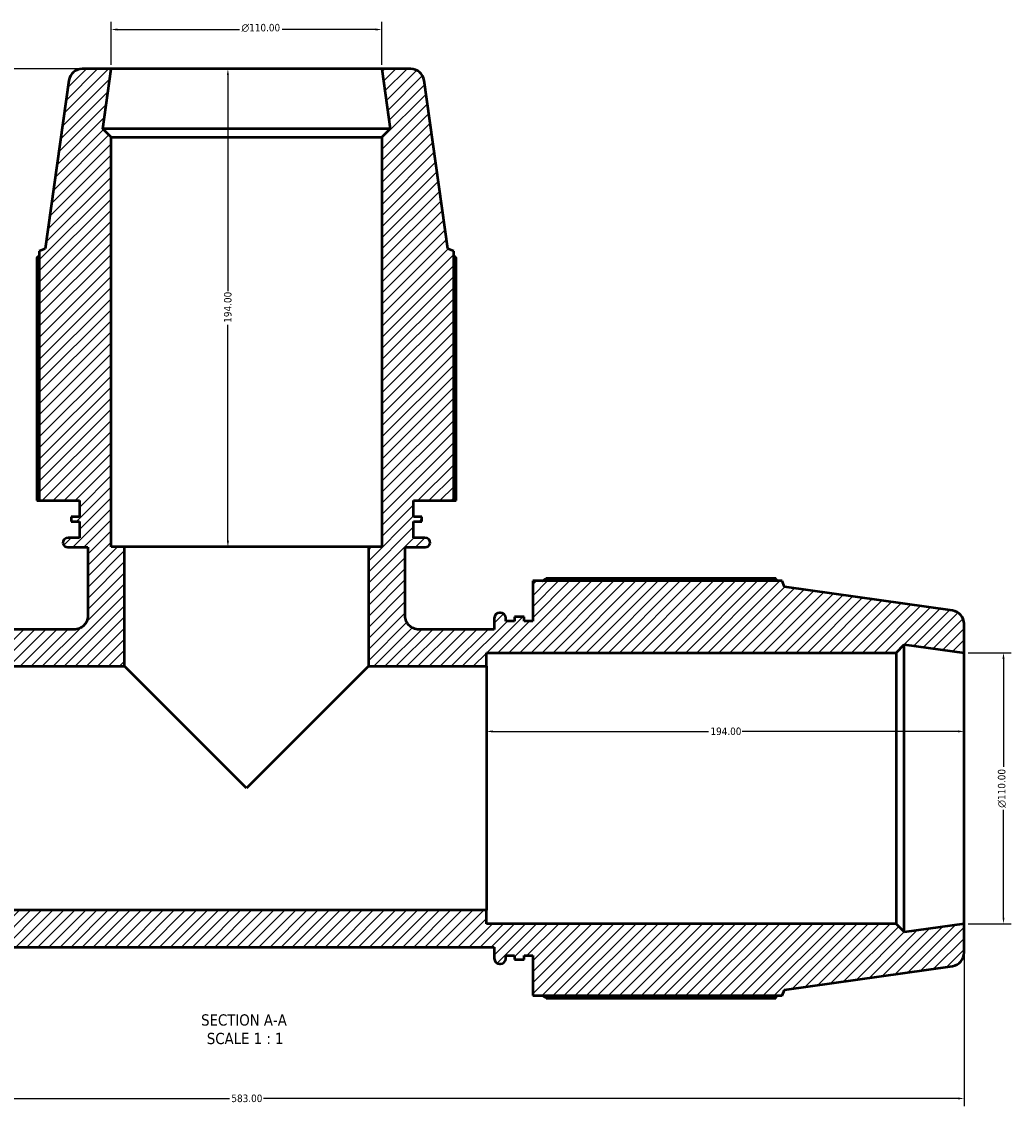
# Model space of a CAD drawing. Header units: millimetres. Extents: x -9 to 1504, y -578 to 1101.
# Tile 3 of 8: x 504 to 906, y -578 to -137. Entities that reach past the tile are written whole.
import ezdxf

# ---------------------------------------------------------------- set-up
doc = ezdxf.new("R2010")
doc.units = ezdxf.units.MM
for name, color, linetype, lineweight in [('Dimension (ANSI)', 7, 'Continuous', 25), ('Hatch (ANSI)', 7, 'Continuous', 18), ('Symbol (ANSI)', 7, 'Continuous', 25), ('Visible (ANSI)', 7, 'Continuous', 50)]:
    doc.layers.add(name, color=color, linetype=linetype, lineweight=lineweight)
doc.styles.add('Label Text (ANSI)', font='tahoma.ttf')
doc.styles.add('Note Text (ANSI)', font='tahoma.ttf')
doc.dimstyles.new('Default - mm (ANSI)', dxfattribs={"dimtxt": 3.048, "dimasz": 2.5, "dimexe": 3.175, "dimexo": 1.6002, "dimgap": 0.8, "dimtad": 0, "dimtoh": 1, "dimrnd": 1e-08, "dimzin": 4, "dimdsep": 46, "dimtxsty": 'Note Text (ANSI)', "dimcen": 0.09, "dimdle": 10, "dimclrd": 256, "dimclre": 256, "dimclrt": 256, "dimadec": 1, "dimazin": 1, "dimtfac": 1, "dimtofl": 0, "dimtmove": 0, "dimatfit": 3, "dimfxl": 1, "dimtolj": 1, "dimtzin": 4, "dimlwd": -1, "dimlwe": -1, "dimarcsym": 0})

# ---------------------------------------------------------------- blocks, each defined once
blk = doc.blocks.new('*D8')
at = {"layer": 'Defpoints', "color": 0, "transparency": 16777216}
for p in [(887.03, -425.4), (693.03, -448.47), (887.03, -448.47)]:
    blk.add_point(p, dxfattribs=at)
at = {"layer": 'Dimension (ANSI)', "transparency": 16777216}
for p, q in [((695.53, -425.4), (783.19, -425.4)), ((884.53, -425.4), (796.87, -425.4))]:
    blk.add_line(p, q, dxfattribs=at)
for points in [[(695.53, -424.98), (695.53, -425.82), (693.03, -425.4)], [(884.53, -424.98), (884.53, -425.82), (887.03, -425.4)]]:
    blk.add_solid(points, dxfattribs=at)
at = {"layer": 'Dimension (ANSI)', "transparency": 16777216, "insert": (783.99, -423.81), "char_height": 3.048, "attachment_point": 1, "style": 'Note Text (ANSI)'}
blk.add_mtext('\\A1;194.00', dxfattribs=at)
blk = doc.blocks.new('*D9')
at = {"layer": 'Defpoints', "color": 0, "transparency": 16777216}
for p in [(304.03, -503.47), (887.03, -503.47), (304.03, -574.4)]:
    blk.add_point(p, dxfattribs=at)
at = {"layer": 'Dimension (ANSI)', "transparency": 16777216}
for p, q in [((304.03, -505.07), (304.03, -577.58)), ((887.03, -505.07), (887.03, -577.58)), ((306.53, -574.4), (588.59, -574.4)), ((884.53, -574.4), (602.48, -574.4))]:
    blk.add_line(p, q, dxfattribs=at)
for points in [[(306.53, -573.98), (306.53, -574.82), (304.03, -574.4)], [(884.53, -573.98), (884.53, -574.82), (887.03, -574.4)]]:
    blk.add_solid(points, dxfattribs=at)
at = {"layer": 'Dimension (ANSI)', "transparency": 16777216, "insert": (589.39, -572.81), "char_height": 3.048, "attachment_point": 1, "style": 'Note Text (ANSI)'}
blk.add_mtext('\\A1;583.00', dxfattribs=at)
blk = doc.blocks.new('*D10')
at = {"layer": 'Defpoints', "color": 0, "transparency": 16777216}
for p in [(540.53, -156.47), (269.44, -448.47), (304.03, -448.47)]:
    blk.add_point(p, dxfattribs=at)
at = {"layer": 'Dimension (ANSI)', "transparency": 16777216}
for p, q in [((538.93, -156.47), (266.26, -156.47)), ((269.44, -158.97), (269.44, -295.51)), ((269.44, -445.97), (269.44, -309.43)), ((302.43, -448.47), (266.26, -448.47))]:
    blk.add_line(p, q, dxfattribs=at)
for points in [[(269.02, -158.97), (269.85, -158.97), (269.44, -156.47)], [(269.02, -445.97), (269.85, -445.97), (269.44, -448.47)]]:
    blk.add_solid(points, dxfattribs=at)
at = {"layer": 'Dimension (ANSI)', "transparency": 16777216, "insert": (267.85, -308.63), "char_height": 3.048, "attachment_point": 1, "rotation": 90, "style": 'Note Text (ANSI)'}
blk.add_mtext('\\A1;292.00', dxfattribs=at)
blk = doc.blocks.new('*D11')
at = {"layer": 'Defpoints', "color": 0, "transparency": 16777216}
for p in [(650.53, -140.47), (540.53, -156.47), (650.53, -156.47)]:
    blk.add_point(p, dxfattribs=at)
at = {"layer": 'Dimension (ANSI)', "transparency": 16777216}
for p, q in [((540.53, -154.87), (540.53, -137.29)), ((543.03, -140.47), (592.65, -140.47)), ((648.03, -140.47), (610.08, -140.47)), ((650.53, -154.87), (650.53, -137.29))]:
    blk.add_line(p, q, dxfattribs=at)
for points in [[(543.03, -140.05), (543.03, -140.89), (540.53, -140.47)], [(648.03, -140.05), (648.03, -140.89), (650.53, -140.47)]]:
    blk.add_solid(points, dxfattribs=at)
at = {"layer": 'Dimension (ANSI)', "transparency": 16777216, "insert": (593.45, -138.18), "char_height": 3.048, "attachment_point": 1, "style": 'Note Text (ANSI)'}
blk.add_mtext('\\A1;\\fAIGDT|b0|i0;\\H3.0480;\\ln\\fTahoma|b0|i0;\\H3.0480;110.00', dxfattribs=at)
blk = doc.blocks.new('*D13')
at = {"layer": 'Defpoints', "color": 0, "transparency": 16777216}
for p in [(887.03, -393.47), (887.03, -503.47), (903.03, -503.47)]:
    blk.add_point(p, dxfattribs=at)
at = {"layer": 'Dimension (ANSI)', "transparency": 16777216}
for p, q in [((888.63, -393.47), (906.21, -393.47)), ((903.03, -395.97), (903.03, -439.75)), ((903.03, -500.97), (903.03, -457.19)), ((888.63, -503.47), (906.21, -503.47))]:
    blk.add_line(p, q, dxfattribs=at)
for points in [[(902.61, -395.97), (903.45, -395.97), (903.03, -393.47)], [(902.61, -500.97), (903.45, -500.97), (903.03, -503.47)]]:
    blk.add_solid(points, dxfattribs=at)
at = {"layer": 'Dimension (ANSI)', "transparency": 16777216, "insert": (900.74, -456.39), "char_height": 3.048, "attachment_point": 1, "rotation": 90, "style": 'Note Text (ANSI)'}
blk.add_mtext('\\A1;\\fAIGDT|b0|i0;\\H3.0480;\\ln\\fTahoma|b0|i0;\\H3.0480;110.00', dxfattribs=at)
blk = doc.blocks.new('*D14')
at = {"layer": 'Defpoints', "color": 0, "transparency": 16777216}
for p in [(595.53, -156.47), (587.97, -350.47), (595.53, -350.47)]:
    blk.add_point(p, dxfattribs=at)
at = {"layer": 'Dimension (ANSI)', "transparency": 16777216}
for p, q in [((587.97, -158.97), (587.97, -246.63)), ((587.97, -347.97), (587.97, -260.31))]:
    blk.add_line(p, q, dxfattribs=at)
for points in [[(587.55, -158.97), (588.39, -158.97), (587.97, -156.47)], [(587.55, -347.97), (588.39, -347.97), (587.97, -350.47)]]:
    blk.add_solid(points, dxfattribs=at)
at = {"layer": 'Dimension (ANSI)', "transparency": 16777216, "insert": (586.38, -259.51), "char_height": 3.048, "attachment_point": 1, "rotation": 90, "style": 'Note Text (ANSI)'}
blk.add_mtext('\\A1;194.00', dxfattribs=at)

msp = doc.modelspace()

# ---------------------------------------------------------------- hatches: boundary and pattern name
at = {"layer": 'Hatch (ANSI)'}
h = msp.add_hatch(dxfattribs=at)
h.set_pattern_fill('ANSI31', color=256, scale=25.4, style=0)
h.set_pattern_definition([(45, (0, 0), (-2.245064, 2.245064), [])])
edge = h.paths.add_edge_path()
edge.add_line((479.231, -516.343), (482.756, -516.343))
edge.add_line((482.756, -516.343), (482.756, -518.04))
edge.add_line((482.756, -518.04), (486.673, -518.04))
edge.add_line((486.673, -518.04), (486.673, -516.343))
edge.add_line((486.673, -516.343), (490.198, -516.343))
edge.add_line((490.198, -516.343), (490.198, -517.537))
edge.add_ellipse((492.398, -517.537), major_axis=(-2.2, 0), ratio=1, start_angle=0, end_angle=90)
edge.add_line((492.398, -519.737), (492.698, -519.737))
edge.add_ellipse((492.698, -517.537), major_axis=(0, -2.2), ratio=1, start_angle=0, end_angle=90)
edge.add_line((494.898, -517.537), (494.898, -512.95))
edge.add_line((494.898, -512.95), (696.165, -512.95))
edge.add_line((696.165, -512.95), (696.165, -517.537))
edge.add_ellipse((698.365, -517.537), major_axis=(-2.2, 0), ratio=1, start_angle=0, end_angle=90)
edge.add_line((698.365, -519.737), (698.665, -519.737))
edge.add_ellipse((698.665, -517.537), major_axis=(0, -2.2), ratio=1, start_angle=0, end_angle=90)
edge.add_line((700.865, -517.537), (700.865, -516.343))
edge.add_line((700.865, -516.343), (704.39, -516.343))
edge.add_line((704.39, -516.343), (704.39, -518.04))
edge.add_line((704.39, -518.04), (708.306, -518.04))
edge.add_line((708.306, -518.04), (708.306, -516.343))
edge.add_line((708.306, -516.343), (711.831, -516.343))
edge.add_line((711.831, -516.343), (711.831, -532.633))
edge.add_line((711.831, -532.633), (813.059, -532.633))
edge.add_line((813.059, -532.633), (814.031, -530.228))
edge.add_line((814.031, -530.228), (882.297, -520.634))
edge.add_ellipse((881.531, -515.187), major_axis=(0.765, -5.446), ratio=1, start_angle=0, end_angle=82)
edge.add_line((887.031, -515.187), (887.031, -503.468))
edge.add_line((887.031, -503.468), (862.698, -506.888))
edge.add_line((862.698, -506.888), (862.698, -506.768))
edge.add_line((862.698, -506.768), (859.398, -503.468))
edge.add_line((859.398, -503.468), (693.031, -503.468))
edge.add_line((693.031, -503.468), (693.031, -497.968))
edge.add_line((693.031, -497.968), (498.031, -497.968))
edge.add_line((498.031, -497.968), (498.031, -503.468))
edge.add_line((498.031, -503.468), (331.665, -503.468))
edge.add_line((331.665, -503.468), (328.365, -506.768))
edge.add_line((328.365, -506.768), (328.365, -506.888))
edge.add_line((328.365, -506.888), (304.031, -503.468))
edge.add_line((304.031, -503.468), (304.031, -515.187))
edge.add_ellipse((309.531, -515.187), major_axis=(-5.5, 0), ratio=1, start_angle=0, end_angle=82)
edge.add_line((308.766, -520.634), (377.031, -530.228))
edge.add_line((377.031, -530.228), (378.003, -532.633))
edge.add_line((378.003, -532.633), (479.231, -532.633))
edge.add_line((479.231, -532.633), (479.231, -516.343))
edge = h.paths.add_edge_path()
edge.add_line((511.366, -331.668), (527.656, -331.668))
edge.add_line((527.656, -331.668), (527.656, -338.283))
edge.add_line((527.656, -338.283), (524.262, -338.283))
edge.add_line((524.262, -338.283), (524.262, -340.173))
edge.add_line((524.262, -340.173), (527.656, -340.173))
edge.add_line((527.656, -340.173), (527.656, -346.788))
edge.add_line((527.656, -346.788), (523.069, -346.788))
edge.add_ellipse((523.069, -348.988), major_axis=(0, 2.2), ratio=1, start_angle=0, end_angle=90)
edge.add_ellipse((522.98, -348.368), major_axis=(-2.111, -0.62), ratio=1, start_angle=0, end_angle=73.63125)
edge.add_line((522.98, -350.568), (531.05, -350.568))
edge.add_line((531.05, -350.568), (531.05, -378.487))
edge.add_spline(control_points=[(531.05, -378.487), (531.05, -378.856), (531.013, -379.225), (530.865, -379.949), (530.755, -380.302), (530.33, -381.301), (529.923, -381.899), (528.904, -382.905), (528.301, -383.303), (526.975, -383.847), (526.266, -383.987), (525.55, -383.987)], knot_values=[-0.8661478, -0.8661478, -0.8661478, -0.8661478, -0.7553556, -0.7553556, -0.6445634, -0.6445634, -0.4297089, -0.4297089, -0.2148545, -0.2148545, 0, 0, 0, 0], degree=3, periodic=0)
edge.add_line((525.55, -383.987), (494.898, -383.987))
edge.add_line((494.898, -383.987), (494.898, -379.4))
edge.add_ellipse((492.698, -379.4), major_axis=(2.2, 0), ratio=1, start_angle=0, end_angle=90)
edge.add_line((492.698, -377.2), (492.398, -377.2))
edge.add_ellipse((492.398, -379.4), major_axis=(0, 2.2), ratio=1, start_angle=0, end_angle=90)
edge.add_line((490.198, -379.4), (490.198, -380.593))
edge.add_line((490.198, -380.593), (486.673, -380.593))
edge.add_line((486.673, -380.593), (486.673, -378.897))
edge.add_line((486.673, -378.897), (482.756, -378.897))
edge.add_line((482.756, -378.897), (482.756, -380.593))
edge.add_line((482.756, -380.593), (479.231, -380.593))
edge.add_line((479.231, -380.593), (479.231, -364.303))
edge.add_line((479.231, -364.303), (378.003, -364.303))
edge.add_line((378.003, -364.303), (377.031, -366.709))
edge.add_line((377.031, -366.709), (308.766, -376.303))
edge.add_ellipse((309.531, -381.75), major_axis=(-0.765, 5.446), ratio=1, start_angle=0, end_angle=82)
edge.add_line((304.031, -381.75), (304.031, -393.468))
edge.add_line((304.031, -393.468), (328.365, -390.049))
edge.add_line((328.365, -390.049), (328.365, -390.168))
edge.add_line((328.365, -390.168), (331.665, -393.468))
edge.add_line((331.665, -393.468), (498.031, -393.468))
edge.add_line((498.031, -393.468), (498.031, -398.968))
edge.add_line((498.031, -398.968), (546.031, -398.968))
edge.add_line((546.031, -398.968), (546.031, -350.468))
edge.add_line((546.031, -350.468), (540.531, -350.468))
edge.add_line((540.531, -350.468), (540.531, -184.102))
edge.add_line((540.531, -184.102), (537.231, -180.802))
edge.add_line((537.231, -180.802), (537.111, -180.802))
edge.add_line((537.111, -180.802), (540.531, -156.468))
edge.add_line((540.531, -156.468), (528.812, -156.468))
edge.add_ellipse((528.812, -161.968), major_axis=(0, 5.5), ratio=1, start_angle=0, end_angle=82)
edge.add_line((523.366, -161.203), (513.772, -229.468))
edge.add_line((513.772, -229.468), (511.366, -230.44))
edge.add_line((511.366, -230.44), (511.366, -331.668))
edge = h.paths.add_edge_path()
edge.add_line((663.406, -331.668), (679.696, -331.668))
edge.add_line((679.696, -331.668), (679.696, -230.44))
edge.add_line((679.696, -230.44), (677.291, -229.468))
edge.add_line((677.291, -229.468), (667.697, -161.203))
edge.add_ellipse((662.25, -161.968), major_axis=(5.446, 0.765), ratio=1, start_angle=0, end_angle=82)
edge.add_line((662.25, -156.468), (650.531, -156.468))
edge.add_line((650.531, -156.468), (653.951, -180.802))
edge.add_line((653.951, -180.802), (653.831, -180.802))
edge.add_line((653.831, -180.802), (650.531, -184.102))
edge.add_line((650.531, -184.102), (650.531, -350.468))
edge.add_line((650.531, -350.468), (645.031, -350.468))
edge.add_line((645.031, -350.468), (645.031, -398.968))
edge.add_line((645.031, -398.968), (693.031, -398.968))
edge.add_line((693.031, -398.968), (693.031, -393.468))
edge.add_line((693.031, -393.468), (859.398, -393.468))
edge.add_line((859.398, -393.468), (862.698, -390.168))
edge.add_line((862.698, -390.168), (862.698, -390.049))
edge.add_line((862.698, -390.049), (887.031, -393.468))
edge.add_line((887.031, -393.468), (887.031, -381.75))
edge.add_ellipse((881.531, -381.75), major_axis=(5.5, 0), ratio=1, start_angle=0, end_angle=82)
edge.add_line((882.297, -376.303), (814.031, -366.709))
edge.add_line((814.031, -366.709), (813.059, -364.303))
edge.add_line((813.059, -364.303), (711.831, -364.303))
edge.add_line((711.831, -364.303), (711.831, -380.593))
edge.add_line((711.831, -380.593), (708.306, -380.593))
edge.add_line((708.306, -380.593), (708.306, -378.897))
edge.add_line((708.306, -378.897), (704.39, -378.897))
edge.add_line((704.39, -378.897), (704.39, -380.593))
edge.add_line((704.39, -380.593), (700.865, -380.593))
edge.add_line((700.865, -380.593), (700.865, -379.4))
edge.add_ellipse((698.665, -379.4), major_axis=(2.2, 0), ratio=1, start_angle=0, end_angle=90)
edge.add_line((698.665, -377.2), (698.365, -377.2))
edge.add_ellipse((698.365, -379.4), major_axis=(0, 2.2), ratio=1, start_angle=0, end_angle=90)
edge.add_line((696.165, -379.4), (696.165, -383.987))
edge.add_line((696.165, -383.987), (665.512, -383.987))
edge.add_spline(control_points=[(665.512, -383.987), (665.143, -383.987), (664.775, -383.95), (664.051, -383.802), (663.698, -383.692), (662.699, -383.267), (662.101, -382.86), (661.095, -381.841), (660.696, -381.238), (660.152, -379.913), (660.012, -379.203), (660.012, -378.487)], knot_values=[-0.8661478, -0.8661478, -0.8661478, -0.8661478, -0.7553556, -0.7553556, -0.6445634, -0.6445634, -0.4297089, -0.4297089, -0.2148545, -0.2148545, 0, 0, 0, 0], degree=3, periodic=0)
edge.add_line((660.012, -378.487), (660.012, -350.568))
edge.add_line((660.012, -350.568), (668.083, -350.568))
edge.add_ellipse((668.083, -348.368), major_axis=(0, -2.2), ratio=1, start_angle=0, end_angle=73.63125)
edge.add_ellipse((667.994, -348.988), major_axis=(2.2, 0), ratio=1, start_angle=0, end_angle=90)
edge.add_line((667.994, -346.788), (663.406, -346.788))
edge.add_line((663.406, -346.788), (663.406, -340.173))
edge.add_line((663.406, -340.173), (666.8, -340.173))
edge.add_line((666.8, -340.173), (666.8, -338.283))
edge.add_line((666.8, -338.283), (663.406, -338.283))
edge.add_line((663.406, -338.283), (663.406, -331.668))

# ---------------------------------------------------------------- linework, layer by layer
at = {"layer": 'Visible (ANSI)'}
for p, q in [((540.531, -156.468), (528.812, -156.468)), ((537.111, -180.802), (540.531, -156.468)), ((650.531, -156.468), (540.531, -156.468)), ((662.25, -156.468), (650.531, -156.468)), ((650.531, -156.468), (653.951, -180.802)), ((523.366, -161.203), (513.772, -229.468)), ((677.291, -229.468), (667.697, -161.203)), ((537.231, -180.802), (537.111, -180.802)), ((540.531, -184.102), (537.231, -180.802)), ((653.831, -180.802), (537.231, -180.802)), ((540.531, -350.468), (540.531, -184.102)), ((540.531, -184.102), (650.531, -184.102)), ((653.831, -180.802), (650.531, -184.102)), ((650.531, -184.102), (650.531, -350.468)), ((653.951, -180.802), (653.831, -180.802)), ((510.377, -233), (510.377, -331.668)), ((513.772, -229.468), (511.366, -230.44)), ((511.366, -230.44), (511.366, -331.668)), ((679.696, -230.44), (677.291, -229.468)), ((679.696, -331.668), (679.696, -230.44)), ((680.685, -331.668), (680.685, -233)), ((510.377, -331.668), (511.366, -331.668)), ((511.366, -331.668), (527.656, -331.668)), ((527.656, -331.668), (527.656, -338.283)), ((663.406, -331.668), (679.696, -331.668)), ((663.406, -338.283), (663.406, -331.668)), ((679.696, -331.668), (680.685, -331.668)), ((527.656, -338.283), (524.262, -338.283)), ((524.262, -338.283), (524.262, -340.173)), ((666.8, -338.283), (663.406, -338.283)), ((666.8, -340.173), (666.8, -338.283)), ((524.262, -340.173), (527.656, -340.173)), ((527.656, -340.173), (527.656, -346.788)), ((663.406, -346.788), (663.406, -340.173)), ((663.406, -340.173), (666.8, -340.173)), ((527.656, -346.788), (523.069, -346.788)), ((667.994, -346.788), (663.406, -346.788)), ((522.98, -350.568), (531.05, -350.568)), ((531.05, -350.568), (531.05, -378.487)), ((546.031, -350.468), (540.531, -350.468)), ((546.031, -398.968), (546.031, -350.468)), ((645.031, -350.468), (546.031, -350.468)), ((650.531, -350.468), (645.031, -350.468)), ((645.031, -350.468), (645.031, -398.968)), ((660.012, -378.487), (660.012, -350.568)), ((660.012, -350.568), (668.083, -350.568)), ((813.059, -364.303), (711.831, -364.303)), ((711.831, -364.303), (711.831, -380.593)), ((810.5, -363.314), (717.261, -363.314)), ((814.031, -366.709), (813.059, -364.303)), ((882.297, -376.303), (814.031, -366.709)), ((698.665, -377.2), (698.365, -377.2)), ((696.165, -379.4), (696.165, -383.987)), ((700.865, -380.593), (700.865, -379.4)), ((704.39, -380.593), (700.865, -380.593)), ((708.306, -378.897), (704.39, -378.897)), ((704.39, -378.897), (704.39, -380.593)), ((708.306, -380.593), (708.306, -378.897)), ((711.831, -380.593), (708.306, -380.593)), ((887.031, -393.468), (887.031, -381.75)), ((525.55, -383.987), (494.898, -383.987)), ((696.165, -383.987), (665.512, -383.987)), ((859.398, -393.468), (862.698, -390.168)), ((862.698, -390.168), (862.698, -390.049)), ((862.698, -390.049), (887.031, -393.468)), ((862.698, -506.768), (862.698, -390.168)), ((693.031, -398.968), (693.031, -393.468)), ((693.031, -393.468), (859.398, -393.468)), ((859.398, -393.468), (859.398, -503.468)), ((887.031, -503.468), (887.031, -393.468)), ((498.031, -398.968), (546.031, -398.968)), ((595.531, -448.468), (546.031, -398.968)), ((645.031, -398.968), (595.531, -448.468)), ((645.031, -398.968), (693.031, -398.968)), ((693.031, -398.968), (693.031, -497.968)), ((693.031, -497.968), (498.031, -497.968)), ((693.031, -503.468), (693.031, -497.968)), ((859.398, -503.468), (693.031, -503.468)), ((862.698, -506.768), (859.398, -503.468)), ((887.031, -503.468), (862.698, -506.888)), ((887.031, -515.187), (887.031, -503.468)), ((862.698, -506.888), (862.698, -506.768)), ((494.898, -512.95), (696.165, -512.95)), ((696.165, -512.95), (696.165, -517.537)), ((700.865, -517.537), (700.865, -516.343)), ((700.865, -516.343), (704.39, -516.343)), ((704.39, -516.343), (704.39, -518.04)), ((704.39, -518.04), (708.306, -518.04)), ((708.306, -518.04), (708.306, -516.343)), ((708.306, -516.343), (711.831, -516.343)), ((711.831, -516.343), (711.831, -532.633)), ((698.365, -519.737), (698.665, -519.737)), ((814.031, -530.228), (882.297, -520.634)), ((711.831, -532.633), (813.059, -532.633)), ((813.059, -532.633), (814.031, -530.228)), ((717.261, -533.622), (810.5, -533.622))]:
    msp.add_line(p, q, dxfattribs=at)
for centre, radius, start, end in [((528.812, -161.968), 5.5, 90, 172), ((662.25, -161.968), 5.5, 8, 90), ((523.069, -348.988), 2.2, 90, 180), ((667.994, -348.988), 2.2, 0, 90), ((522.98, -348.368), 2.2, 196.36875, 270), ((668.083, -348.368), 2.2, 270, 343.63125), ((698.365, -379.4), 2.2, 90, 180), ((698.665, -379.4), 2.2, 0, 90), ((881.531, -381.75), 5.5, 0, 82), ((698.365, -517.537), 2.2, 180, 270), ((698.665, -517.537), 2.2, 270, 0), ((881.531, -515.187), 5.5, 278, 0)]:
    msp.add_arc(centre, radius, start, end, dxfattribs=at)
for points, weights in [([(511.366, -232.363), (510.876, -232.676), (510.377, -233)], [1.00074657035, 1.0004473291, 1]), ([(680.685, -233), (680.186, -232.676), (679.696, -232.363)], [1, 1.0004473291, 1.00074657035]), ([(715.684, -364.303), (716.459, -363.813), (717.261, -363.314)], [1.01343677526, 1.01585968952, 1.01813753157]), ([(811.137, -364.303), (810.824, -363.813), (810.5, -363.314)], [1.00074657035, 1.0004473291, 1]), ([(717.261, -533.622), (716.459, -533.124), (715.684, -532.633)], [1.01813753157, 1.01585968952, 1.01343677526]), ([(810.5, -533.622), (810.824, -533.124), (811.137, -532.633)], [1, 1.0004473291, 1.00074657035])]:
    msp.add_rational_spline(points, weights, degree=2, dxfattribs=at)
for points in [[(531.05, -378.487), (531.05, -378.856), (531.013, -379.225), (530.865, -379.949), (530.755, -380.302), (530.33, -381.301), (529.923, -381.899), (528.904, -382.905), (528.301, -383.303), (526.975, -383.847), (526.266, -383.987), (525.55, -383.987)], [(665.512, -383.987), (665.143, -383.987), (664.775, -383.95), (664.051, -383.802), (663.698, -383.692), (662.699, -383.267), (662.101, -382.86), (661.095, -381.841), (660.696, -381.238), (660.152, -379.913), (660.012, -379.203), (660.012, -378.487)]]:
    msp.add_open_spline(points, degree=3, knots=[-0.86614778, -0.86614778, -0.86614778, -0.86614778, -0.75535558, -0.75535558, -0.64456338, -0.64456338, -0.42970892, -0.42970892, -0.21485446, -0.21485446, 0, 0, 0, 0], dxfattribs=at)

# ---------------------------------------------------------------- texts
at = {"layer": 'Symbol (ANSI)', "char_height": 4.572, "attachment_point": 7, "style": 'Label Text (ANSI)'}
for s, insert in [('SECTION A-A', (577.107, -544.898)), ('SCALE 1 : 1', (579.426, -552.411))]:
    msp.add_mtext(s, dxfattribs=dict(at, insert=insert))

# ---------------------------------------------------------------- dimensions: what is measured, and where the dimension line sits
at = {"layer": 'Dimension (ANSI)'}
for base, p1, p2, angle, picture, middle in [((650.531, -140.468), (540.531, -156.468), (650.531, -156.468), 180, '*D11', (601.365, -140.468)), ((903.031, -503.468), (887.031, -393.468), (887.031, -503.468), 90, '*D13', (903.031, -448.468))]:
    dim = msp.add_linear_dim(base=base, p1=p1, p2=p2, angle=angle, text='\\fAIGDT|b0|i0;\\H3.0480;\\ln\\fTahoma|b0|i0;\\H3.0480;<>', dimstyle='Default - mm (ANSI)', override={"dimtoh": 0, "dimdec": 2, "dimtp": 0, "dimtm": 0, "dimtdec": 2, "dimatfit": 1}, dxfattribs=at)
    dim.commit()
    dim.dimension.update_dxf_attribs({"geometry": picture, "text_midpoint": middle, "dimtype": 160})
for base, p1, p2, angle, override, picture, middle in [((269.436, -448.468), (540.531, -156.468), (304.031, -448.468), 90, {"dimtoh": 0, "dimdec": 2, "dimtp": 0, "dimtm": 0, "dimtdec": 2, "dimatfit": 1}, '*D10', (269.436, -302.468)), ((587.971, -350.468), (595.531, -156.468), (595.531, -350.468), 270, {"dimtoh": 0, "dimdec": 2, "dimse1": 1, "dimse2": 1, "dimtp": 0, "dimtm": 0, "dimtdec": 2, "dimatfit": 1}, '*D14', (587.971, -253.468)), ((887.031, -425.4), (693.031, -448.468), (887.031, -448.468), 180, {"dimtoh": 0, "dimdec": 2, "dimse1": 1, "dimse2": 1, "dimtp": 0, "dimtm": 0, "dimtdec": 2, "dimatfit": 1}, '*D8', (790.031, -425.4)), ((304.031, -574.401), (887.031, -503.468), (304.031, -503.468), 180, {"dimtoh": 0, "dimdec": 2, "dimtp": 0, "dimtm": 0, "dimtdec": 2, "dimatfit": 1}, '*D9', (595.531, -574.401))]:
    dim = msp.add_linear_dim(base=base, p1=p1, p2=p2, angle=angle, dimstyle='Default - mm (ANSI)', override=override, dxfattribs=at)
    dim.commit()
    dim.dimension.update_dxf_attribs({"geometry": picture, "text_midpoint": middle, "dimtype": 160})

doc.saveas('drawing.dxf')
